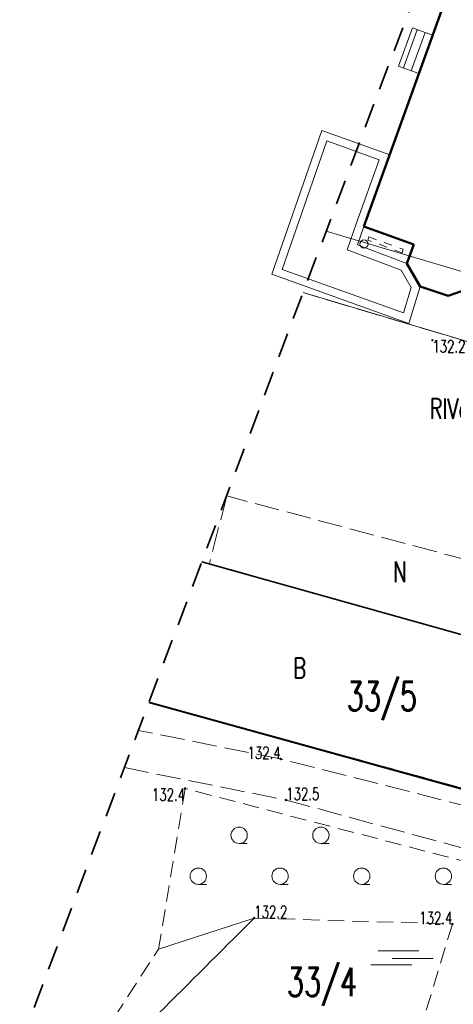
# Model space of a CAD drawing. Header units: metres. Extents: x 7471162 to 7473271, y 5962027 to 5964034.
# Tile 12 of 75: x 7471267 to 7471293, y 5963927 to 5963988. Entities that reach past the tile are written whole.
import ezdxf
from ezdxf.enums import TextEntityAlignment as Align

# ---------------------------------------------------------------- set-up
doc = ezdxf.new("R2010")
doc.units = ezdxf.units.M
doc.header["$MEASUREMENT"] = 0
for name, pattern in [('2_14', [1, -1]), ('2_KTJZ01', [2, 1.5, -0.5]), ('2_KTOK05_01', [7.5, 7.5]), ('2_OBMO02', [1.5, 1, -0.5]), ('2_PTTL', [1.5, 1, -0.5]), ('3_1', [0]), ('3_EGBB01', [0]), ('3_EGBG08', [0]), ('3_EGBG08W', [1, 0.5, -0.5]), ('3_EGBS10', [0]), ('3_EGBS10G', [0]), ('3_EGBT07', [0]), ('4', [2.5, 1.5, -1]), ('GDE', [0]), ('GUK', [2, 1.5, -0.5])]:
    doc.linetypes.add(name, pattern=pattern)
doc.layers.get('0').update_dxf_attribs({"color": 250, "linetype": 'CONTINUOUS', "lineweight": 100})
for name, color, linetype, lineweight in [('Dzialki', 7, 'GDE', 18), ('EGBB_L_0', 34, '3_EGBB01', 50), ('EGBE_L_0', 7, '3_EGBT07', 18), ('EGBE_L_1', 7, '3_EGBG08', 18), ('EGBE_L_3', 7, '3_EGBS10', 18), ('EGBE_T_0', 7, 'CONTINUOUS', 18), ('Kontury', 90, 'GUK', 18), ('KTJZ_L_0', 7, '2_KTJZ01', 18), ('KTOK_L_4', 7, '2_KTOK05_01', 35), ('LINIE_L_1', 90, '4', 35), ('Numery_dzialek', 7, 'CONTINUOUS', 18), ('Numery_konturow', 90, 'CONTINUOUS', 13), ('OBMO_L_1', 7, '2_OBMO02', 18), ('PTTL_L_4', 7, '2_PTTL', 18), ('RTPW_T_0', 7, 'CONTINUOUS', 15)]:
    doc.layers.add(name, color=color, linetype=linetype, lineweight=lineweight)
doc.styles.get("Standard").update_dxf_attribs({"font": 'Simplex.SHX', "width": 0.75})

# ---------------------------------------------------------------- blocks, each defined once
blk = doc.blocks.new('2_OBMO02')
at = {"linetype": 'Continuous'}
for p, q in [((-0.875, 0.4775), (1.625, 0.4775)), ((0, 0), (2.5, 0)), ((-1.3125, -0.375), (1.1875, -0.375))]:
    blk.add_line(p, q, dxfattribs=at)
blk = doc.blocks.new('2_PTTL05')
at = {"linetype": 'Continuous'}
blk.add_line((0, -0.5), (0.5, -0.5), dxfattribs=at)
blk.add_circle((0, 0), 0.5, dxfattribs=at)
blk = doc.blocks.new('2_RTPW01')
at = {"linetype": 'Continuous'}
blk.add_circle((0, 0), 0.045, dxfattribs=at)
blk = doc.blocks.new('3_EGBP12_01')
at = {"linetype": 'Continuous'}
blk.add_circle((0, 0), 0.25, dxfattribs=at)

msp = doc.modelspace()

# ---------------------------------------------------------------- linework, layer by layer
at = {"layer": 'Dzialki'}
for p, q in [((7471285.329, 5963974.652), (7471311.06, 5963966.98)), ((7471309.75, 5963963.19), (7471283.913, 5963970.891)), ((7471304.06, 5963947.08), (7471277.723, 5963954.457)), ((7471301.02, 5963938.57), (7471274.488, 5963945.87))]:
    msp.add_line(p, q, dxfattribs=at)
at = {"layer": 'EGBB_L_0', "linetype": '3_EGBB01'}
for p, q in [((7471292.48, 5963988.41), (7471287.64, 5963974.93)), ((7471287.64, 5963974.93), (7471290.69, 5963973.84)), ((7471290.69, 5963973.84), (7471290.27, 5963972.67)), ((7471290.27, 5963972.67), (7471291.08, 5963971.26)), ((7471291.08, 5963971.26), (7471292.8, 5963970.69)), ((7471292.8, 5963970.69), (7471294.24, 5963971.2))]:
    msp.add_line(p, q, dxfattribs=at)
at = {"layer": 'EGBE_L_0', "linetype": '3_EGBT07'}
for p, q in [((7471282, 5963972.01), (7471285.06, 5963980.81)), ((7471285.06, 5963980.81), (7471289.216, 5963979.318)), ((7471282.635, 5963972.314), (7471285.366, 5963980.169)), ((7471285.366, 5963980.169), (7471288.576, 5963979.016)), ((7471288.576, 5963979.016), (7471287.169, 5963975.099)), ((7471289.216, 5963979.318), (7471287.64, 5963974.93)), ((7471287.169, 5963975.099), (7471286.604, 5963973.515)), ((7471287.64, 5963974.93), (7471287.24, 5963973.81)), ((7471287.24, 5963973.81), (7471290.27, 5963972.67)), ((7471286.604, 5963973.515), (7471289.926, 5963972.265)), ((7471290.27, 5963972.67), (7471291.08, 5963971.26)), ((7471290.39, 5963969.01), (7471282, 5963972.01)), ((7471290.065, 5963969.657), (7471282.635, 5963972.314)), ((7471289.926, 5963972.265), (7471290.538, 5963971.199)), ((7471290.538, 5963971.199), (7471290.065, 5963969.657)), ((7471291.08, 5963971.26), (7471290.39, 5963969.01))]:
    msp.add_line(p, q, dxfattribs=at)
at = {"layer": 'EGBE_L_1', "linetype": '3_EGBG08'}
for p, q in [((7471287.24, 5963973.81), (7471287.64, 5963974.93)), ((7471287.64, 5963974.93), (7471290.69, 5963973.84)), ((7471290.27, 5963972.67), (7471287.24, 5963973.81)), ((7471290.69, 5963973.84), (7471290.27, 5963972.67))]:
    msp.add_line(p, q, dxfattribs=at)
at = {"layer": 'EGBE_L_1', "linetype": '3_EGBG08W'}
for p, q in [((7471287.876, 5963974.105), (7471287.943, 5963974.291)), ((7471287.943, 5963974.291), (7471290.05, 5963973.538)), ((7471289.971, 5963973.317), (7471287.876, 5963974.105)), ((7471290.05, 5963973.538), (7471289.971, 5963973.317))]:
    msp.add_line(p, q, dxfattribs=at)
at = {"layer": 'EGBE_L_3', "linetype": '3_EGBS10'}
for p, q in [((7471290.61, 5963987.07), (7471289.76, 5963984.73)), ((7471291.841, 5963986.63), (7471290.61, 5963987.07)), ((7471290.998, 5963984.282), (7471291.841, 5963986.63))]:
    msp.add_line(p, q, dxfattribs=at)
at = {"layer": 'EGBE_L_3', "linetype": '3_1'}
for p, q in [((7471290.057, 5963984.622), (7471290.906, 5963986.964)), ((7471290.528, 5963984.452), (7471291.377, 5963986.796)), ((7471290.998, 5963984.282), (7471290.998, 5963984.282))]:
    msp.add_line(p, q, dxfattribs=at)
at = {"layer": 'EGBE_L_3', "linetype": '3_EGBS10G'}
msp.add_line((7471289.76, 5963984.73), (7471290.998, 5963984.282), dxfattribs=at)
at = {"layer": 'Kontury'}
for p, q in [((7471309.75, 5963963.19), (7471283.913, 5963970.891)), ((7471279.25, 5963958.46), (7471278.18, 5963954.33)), ((7471305.62, 5963951.44), (7471279.25, 5963958.46)), ((7471278.18, 5963954.33), (7471277.723, 5963954.458)), ((7471304.06, 5963947.08), (7471278.18, 5963954.33)), ((7471301.02, 5963938.57), (7471274.489, 5963945.871))]:
    msp.add_line(p, q, dxfattribs=at)
at = {"layer": 'KTJZ_L_0', "linetype": '2_KTJZ01'}
for p, q in [((7471282.539, 5963942.386), (7471273.834, 5963944.132)), ((7471296.238, 5963938.913), (7471282.539, 5963942.386)), ((7471272.976, 5963941.855), (7471282.885, 5963939.874)), ((7471282.885, 5963939.874), (7471295.375, 5963936.477))]:
    msp.add_line(p, q, dxfattribs=at)
at = {"layer": 'KTOK_L_4', "linetype": '2_KTOK05_01'}
for p, q in [((7471302.96, 5963947.36), (7471277.714, 5963954.434)), ((7471300.063, 5963938.754), (7471274.477, 5963945.839))]:
    msp.add_line(p, q, dxfattribs=at)
at = {"layer": 'LINIE_L_1', "linetype": '4'}
msp.add_line((7471266.57, 5963924.848), (7471291.18, 5963990.184), dxfattribs=at)
at = {"layer": 'OBMO_L_1', "linetype": '2_OBMO02'}
for p, q in [((7471274.204, 5963925.955), (7471280.926, 5963932.662)), ((7471280.926, 5963932.662), (7471293.051, 5963932.296)), ((7471293.051, 5963932.296), (7471289.377, 5963920.179))]:
    msp.add_line(p, q, dxfattribs=at)
at = {"layer": 'PTTL_L_4', "linetype": '2_PTTL'}
for p, q in [((7471276.69, 5963940.579), (7471275.067, 5963930.751)), ((7471298.63, 5963934.87), (7471276.69, 5963940.579)), ((7471280.926, 5963932.662), (7471274.204, 5963925.955)), ((7471280.926, 5963932.662), (7471293.051, 5963932.296)), ((7471293.051, 5963932.296), (7471289.377, 5963920.179)), ((7471271.541, 5963925.328), (7471275.067, 5963930.751))]:
    msp.add_line(p, q, dxfattribs=at)
at = {"layer": 'PTTL_L_4', "linetype": '2_14'}
msp.add_line((7471275.067, 5963930.751), (7471280.926, 5963932.662), dxfattribs=at)

# ---------------------------------------------------------------- block references
at = {"layer": 'EGBE_T_0'}
msp.add_blockref('3_EGBP12_01', (7471287.64, 5963973.86), dxfattribs=at)
at = {"layer": 'OBMO_L_1'}
msp.add_blockref('2_OBMO02', (7471289.377, 5963930.179), dxfattribs=at)
at = {"layer": 'PTTL_L_4'}
for p in [(7471280.003, 5963937.72), (7471285.003, 5963937.72), (7471277.503, 5963935.22), (7471282.503, 5963935.22), (7471287.503, 5963935.22), (7471292.503, 5963935.22)]:
    msp.add_blockref('2_PTTL05', p, dxfattribs=at)
at = {"layer": 'RTPW_T_0'}
for p in [(7471291.83, 5963967.98), (7471282.539, 5963942.386), (7471276.69, 5963940.579), (7471282.885, 5963939.874), (7471280.926, 5963932.662), (7471293.051, 5963932.296)]:
    msp.add_blockref('2_RTPW01', p, dxfattribs=at)

# ---------------------------------------------------------------- texts
at = {"layer": 'Numery_dzialek', "width": 0.7}
for s, p in [('33/5', (7471286.58, 5963947.096)), ('33/4', (7471282.924, 5963929.627))]:
    msp.add_text(s, height=1.75, dxfattribs=at).set_placement(p, align=Align.TOP_LEFT)
at = {"layer": 'Numery_konturow', "width": 0.7}
for s, p in [('RIVa', (7471291.657, 5963963.173)), ('N', (7471289.43, 5963953.2)), ('B', (7471283.302, 5963947.317))]:
    msp.add_text(s, height=1.25, dxfattribs=at).set_placement(p)
at = {"layer": 'RTPW_T_0', "width": 0.7}
msp.add_text('132.2', height=0.75, dxfattribs=at).set_placement((7471291.83, 5963967.98), align=Align.TOP_LEFT)
for p in [(7471282.539, 5963942.386), (7471293.051, 5963932.296)]:
    msp.add_text('132.4', height=0.75, dxfattribs=at).set_placement(p, align=Align.RIGHT)
msp.add_text('132.4', height=0.75, dxfattribs=at).set_placement((7471276.69, 5963940.579), align=Align.TOP_RIGHT)
for s, p in [('132.5', (7471282.885, 5963939.874)), ('132.2', (7471280.926, 5963932.662))]:
    msp.add_text(s, height=0.75, dxfattribs=at).set_placement(p)

doc.saveas('drawing.dxf')
